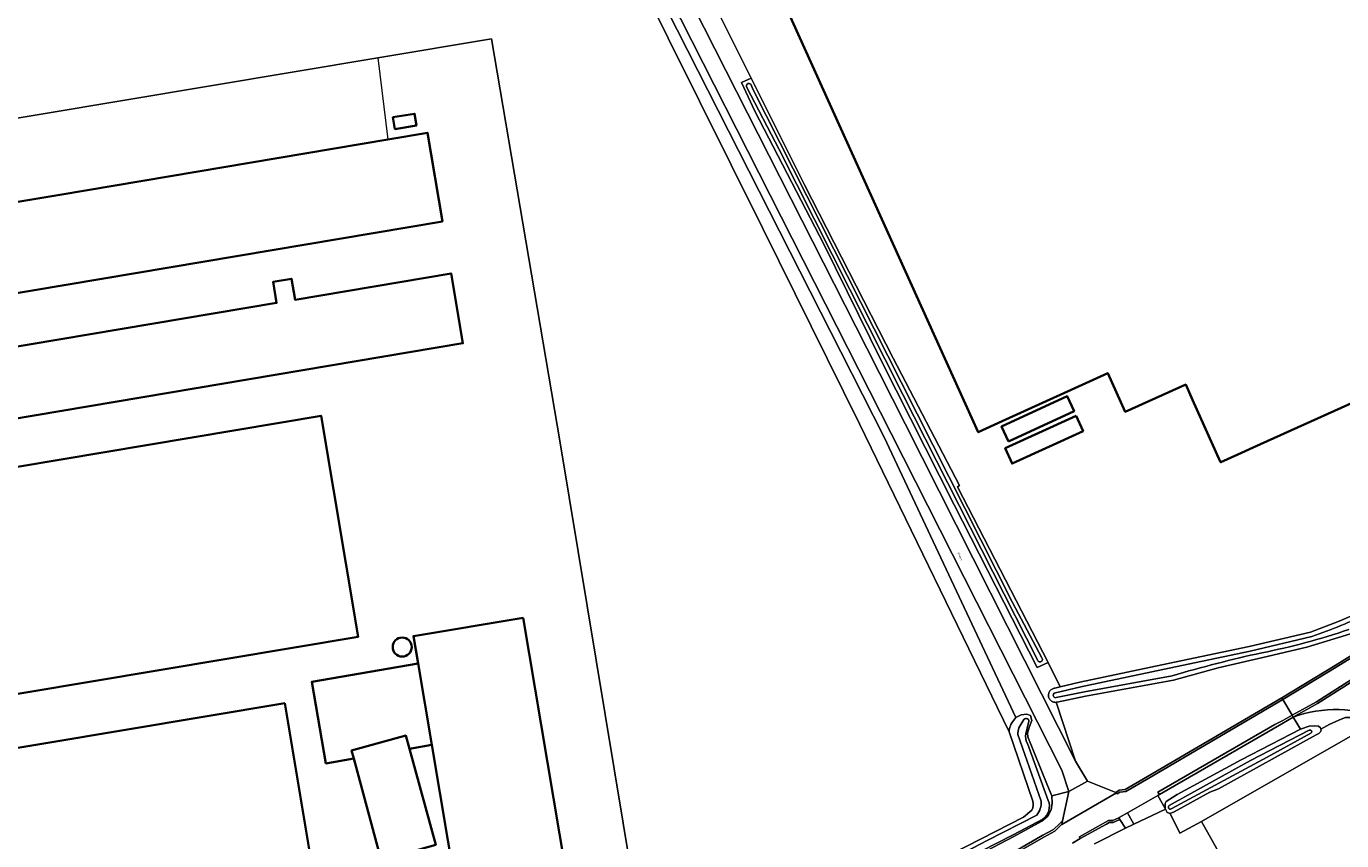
# Model space of a CAD drawing. Header units: metres. Extents: x 201541 to 204988, y 387833 to 394342.
# Tile 90 of 214: x 202743 to 202992, y 391407 to 391561. Entities that reach past the tile are written whole.
import ezdxf
from ezdxf.enums import TextEntityAlignment as Align

# ---------------------------------------------------------------- set-up
doc = ezdxf.new("R2010")
doc.units = ezdxf.units.M
doc.layers.get('Defpoints').update_dxf_attribs({"lineweight": 25})
for name, color, linetype, lineweight in [('B-WE-GR-BOUWLAND-GV', 80, 'Continuous', 13), ('B-WE-GR-GRAS-GV', 60, 'Continuous', 13), ('B-WE-GR-GROENVOORZIENING-GV', 80, 'Continuous', 18), ('B-WE-GR-HOUTWAL-GV', 40, 'Continuous', 13), ('B-WE-IE-TERREINAFSCHEIDING_KUNSTMATIG_HEKWERK-G', 20, 'IE-TERREINAFSCHEIDING-KUNSTMATIG', 18), ('B-WE-OG-BEBOUWING-GV', 7, 'Continuous', 35), ('B-WE-OG-BEBOUWING_LOODS-GV', 7, 'Continuous', 35), ('B-WE-OG-BEBOUWING_OPSLAGTANK-GV', 7, 'Continuous', 35), ('B-WE-OG-TERREIN_ERF-GV', 7, 'Continuous', 18), ('B-WE-OG-WATER-GV', 130, 'Continuous', 18), ('B-WE-OG-WATER_SLOOT-GV', 120, 'Continuous', 18), ('B-WE-OG-WEG-GV', 7, 'Continuous', 18), ('B-WE-VH-VERHARDING_ASFALT-GV', 252, 'Continuous', 18), ('B-WE-VH-VERHARDING_BETONSTRAATSTEEN-GV', 252, 'Continuous', 18), ('B-WE-VH-VERHARDING_GRASBETONSTEEN-GV', 70, 'Continuous', 18), ('B-WE-VH-VERHARDING_HALFVERHARDING_GRIND-GV', 252, 'Continuous', 18), ('B-WE-VH-VERHARDING_PUIN-GV', 252, 'Continuous', 18)]:
    doc.layers.add(name, color=color, linetype=linetype, lineweight=lineweight)
doc.styles.add('NLCS-ISO-M200-T18', font='NLCS-ISO.ttf', dxfattribs={"height": 0.36})
doc.linetypes.add('IE-TERREINAFSCHEIDING-KUNSTMATIG', pattern='A,4,[82,NLCS.SHX,S=0.75,R=90,X=0,Y=0],4,-2', length=10)

msp = doc.modelspace()

# ---------------------------------------------------------------- linework, layer by layer
at = {"layer": 'B-WE-GR-BOUWLAND-GV'}
for points in [[(202933.373, 391414.274), (202928.864, 391427.387), (202900.572, 391485.686), (202882.279, 391522.659), (202852.36, 391582.83)], [(202713.087, 391538.893), (202809.355, 391554.972), (202830.856, 391558.556), (202843.908, 391482.097), (202857.517, 391399.799), (202860.855, 391379.321), (202861.059, 391379.37), (202873.981, 391383.034), (202875.237, 391383.253), (202880.485, 391385.311), (202881.77, 391386.105), (202900.585, 391395.32), (202915.438, 391402.999), (202931.591, 391411.207), (202933.185, 391412.585)]]:
    msp.add_lwpolyline(points, dxfattribs=at)
msp.add_lwpolyline([(202933.185, 391412.585, 0.1838343), (202933.373, 391414.274)], format="xyb", dxfattribs=at)
at = {"layer": 'B-WE-GR-GRAS-GV'}
msp.add_lwpolyline([(202997.406, 391428.747), (202965.279, 391410.43), (202969.903, 391402.222)], dxfattribs=at)
at = {"layer": 'B-WE-GR-GROENVOORZIENING-GV'}
msp.add_lwpolyline([(202959.347, 391411.949), (202961.204, 391408.211), (202965.279, 391410.43), (202997.406, 391428.747), (202996.033, 391429.308), (202993.389, 391430.087), (202992.596, 391430.118), (202991.731, 391429.784), (202989.615, 391428.826), (202987.894, 391427.907), (202987.968, 391427.644), (202987.845, 391427.387), (202987.497, 391427.089), (202987.05, 391426.787), (202968.526, 391416.61), (202966.912, 391415.956), (202960.12, 391412.242)], close=True, dxfattribs=at)
at = {"layer": 'B-WE-GR-HOUTWAL-GV'}
for points in [[(202831.28, 391644.968), (202826.702, 391666.717), (202826.01, 391670.329), (202823.224, 391670.588), (202823.535, 391669.08), (202823.327, 391668.602), (202833.471, 391621.611), (202838.215, 391610.448), (202852.36, 391582.83), (202882.279, 391522.659), (202900.572, 391485.686), (202928.864, 391427.387)], [(202929.128, 391428.531), (202929.238, 391428.768), (202929.382, 391429.081), (202930.142, 391430.11), (202905.243, 391483.168), (202897.039, 391499.321), (202850.6, 391590.75), (202845.333, 391602.598)]]:
    msp.add_lwpolyline(points, dxfattribs=at)
msp.add_lwpolyline([(202928.864, 391427.387, -0.0561798), (202929.128, 391428.531)], format="xyb", dxfattribs=at)
at = {"layer": 'B-WE-IE-TERREINAFSCHEIDING_KUNSTMATIG_HEKWERK-G'}
for points in [[(202880.066, 391551.104), (202871.663, 391567.949), (202856.959, 391597.171), (202851.186, 391610.632), (202845.176, 391625.165)], [(202857.517, 391399.799), (202843.908, 391482.097), (202830.856, 391558.556), (202809.355, 391554.972), (202811.28, 391539.511)], [(202919.497, 391474), (202906.941, 391498.138), (202890.143, 391530.903), (202880.066, 391551.104)], [(202919.497, 391474), (202919.09, 391473.748), (202936.289, 391440.51)], [(202987.894, 391427.907), (202989.615, 391428.826), (202991.731, 391429.784), (202992.596, 391430.118), (202993.389, 391430.087), (202996.033, 391429.308), (203003.187, 391426.385), (203013.611, 391421.866), (203024.752, 391416.987), (203039.726, 391409.767)], [(202968.526, 391416.61), (202987.05, 391426.787)]]:
    msp.add_lwpolyline(points, dxfattribs=at)
at = {"layer": 'B-WE-OG-BEBOUWING-GV'}
for points in [[(202856.993, 391630.077), (202915.847, 391500), (202923.042, 391484.098), (202927.591, 391486.171), (202947.559, 391495.273), (202950.862, 391487.968), (202962.328, 391493.111), (202963.616, 391490.249), (202968.868, 391478.581), (202968.945, 391478.411), (202972.212, 391479.89), (202976.505, 391481.82), (203000, 391492.452), (203016.679, 391500), (203018.142, 391500.662), (203016.095, 391505.223), (203011.596, 391515.25), (203012.921, 391515.843), (203037.464, 391527.024), (203034.184, 391534.288), (203001.067, 391607.479), (202988.517, 391635.209), (202968.08, 391680.365), (202861.547, 391632.139)], [(202816.671, 391542.15), (202816.305, 391544.377), (202812.217, 391543.705), (202812.582, 391541.478)], [(202836.874, 391448.99), (202816.097, 391445.498), (202816.965, 391440.336), (202819.558, 391424.905), (202824.108, 391397.833), (202844.886, 391401.325)], [(202791.723, 391432.805), (202700.438, 391417.57), (202700.229, 391418.823), (202698.785, 391427.475), (202694.405, 391426.741), (202696.052, 391416.848), (202695.677, 391416.786), (202696.728, 391410.473), (202694.618, 391410.121), (202697.424, 391393.263), (202699.555, 391393.618), (202700.608, 391387.295), (202701.091, 391387.375), (202702.96, 391376.15), (202754.833, 391384.787), (202753.22, 391394.197), (202752.909, 391396.014), (202796.645, 391403.312)], [(202804.807, 391422.323), (202810.017, 391403.124), (202820.315, 391406.023), (202815.331, 391424.165), (202814.641, 391426.675), (202804.39, 391423.859)]]:
    msp.add_lwpolyline(points, close=True, dxfattribs=at)
for points in [[(202718.037, 391506.558), (202821.595, 391523.998), (202818.743, 391540.767), (202811.28, 391539.511), (202749.133, 391529.048), (202715.471, 391523.381)], [(202693.739, 391478.723), (202825.463, 391500.919), (202823.226, 391514.142), (202793.682, 391509.165), (202793.013, 391513.138), (202789.513, 391512.548), (202790.182, 391508.575), (202719.679, 391496.698)], [(202704.606, 391428.45), (202805.657, 391445.387), (202798.614, 391487.224), (202691.833, 391469.27)]]:
    msp.add_lwpolyline(points, dxfattribs=at)
at = {"layer": 'B-WE-OG-BEBOUWING_LOODS-GV'}
msp.add_lwpolyline([(202819.558, 391424.905), (202816.965, 391440.336), (202796.846, 391436.824), (202799.545, 391421.402), (202804.807, 391422.323), (202804.39, 391423.859), (202814.641, 391426.675), (202815.331, 391424.165)], close=True, dxfattribs=at)
at = {"layer": 'B-WE-OG-BEBOUWING_OPSLAGTANK-GV'}
for points in [[(202928.757, 391482.354), (202941.192, 391488.059), (202939.895, 391490.887), (202927.46, 391485.182)], [(202941.58, 391487.198), (202928.139, 391481.067), (202929.459, 391478.173), (202942.9, 391484.304)]]:
    msp.add_lwpolyline(points, close=True, dxfattribs=at)
for points in [[(202815.77, 391443.438, 1), (202812.17, 391443.438)], [(202812.17, 391443.438, 1), (202815.77, 391443.438)]]:
    msp.add_lwpolyline(points, format="xyb", dxfattribs=at)
at = {"layer": 'B-WE-OG-TERREIN_ERF-GV'}
for points in [[(202968.08, 391680.365), (202988.517, 391635.209), (203001.067, 391607.479), (203034.184, 391534.288), (203037.464, 391527.024), (203012.921, 391515.843), (203011.596, 391515.25), (203016.095, 391505.223), (203018.142, 391500.662), (203016.679, 391500), (203000, 391492.452), (202976.505, 391481.82), (202972.212, 391479.89), (202968.945, 391478.411), (202968.868, 391478.581), (202963.616, 391490.249), (202962.328, 391493.111), (202950.862, 391487.968), (202947.559, 391495.273), (202927.591, 391486.171), (202923.042, 391484.098), (202915.847, 391500), (202856.993, 391630.077), (202861.547, 391632.139)], [(202816.671, 391542.15), (202812.582, 391541.478), (202812.217, 391543.705), (202816.305, 391544.377)], [(202928.757, 391482.354), (202927.46, 391485.182), (202939.895, 391490.887), (202941.192, 391488.059)], [(202941.58, 391487.198), (202942.9, 391484.304), (202929.459, 391478.173), (202928.139, 391481.067)], [(202810.017, 391403.124), (202804.807, 391422.323), (202799.545, 391421.402), (202796.846, 391436.824), (202816.965, 391440.336), (202816.097, 391445.498), (202836.874, 391448.99), (202844.886, 391401.325), (202824.108, 391397.833), (202819.558, 391424.905), (202815.331, 391424.165), (202820.315, 391406.023)]]:
    msp.add_lwpolyline(points, close=True, dxfattribs=at)
for points in [[(202844.307, 391627.519), (202845.176, 391625.165), (202851.186, 391610.632), (202856.959, 391597.171), (202871.663, 391567.949), (202880.066, 391551.104), (202890.143, 391530.903), (202906.941, 391498.138), (202919.497, 391474), (202919.09, 391473.748), (202936.289, 391440.51), (202938.531, 391435.885), (202942.285, 391436.77), (202960.178, 391440.548), (202974.337, 391443.521), (202985.937, 391446.261), (202991.349, 391448.316), (202996.66, 391450.632)], [(202810.586, 391368.374), (202805.651, 391379.96), (202803.25, 391385.596), (202811.005, 391387.589), (202816.116, 391388.917), (202854.655, 391399.201), (202857.517, 391399.799), (202843.908, 391482.097), (202830.856, 391558.556), (202809.355, 391554.972), (202713.087, 391538.893)], [(202715.471, 391523.381), (202749.133, 391529.048), (202811.28, 391539.511), (202818.743, 391540.767), (202821.595, 391523.998), (202718.037, 391506.558)], [(202719.679, 391496.698), (202790.182, 391508.575), (202789.513, 391512.548), (202793.013, 391513.138), (202793.682, 391509.165), (202823.226, 391514.142), (202825.463, 391500.919), (202693.739, 391478.723)], [(202691.833, 391469.27), (202798.614, 391487.224), (202805.657, 391445.387), (202704.606, 391428.45)], [(202700.438, 391417.57), (202791.723, 391432.805), (202796.645, 391403.312), (202752.909, 391396.014), (202753.22, 391394.197), (202758.867, 391395.181), (202796.458, 391401.731), (202797.674, 391393.976), (202790.93, 391392.746), (202792.507, 391383.488), (202799.608, 391384.689), (202801.018, 391376.339), (202806, 391366.116), (202806.696, 391365.199), (202806.94, 391365.259), (202807.353, 391364.672)], [(202969.903, 391402.222), (202965.279, 391410.43), (202961.204, 391408.211), (202959.347, 391411.949), (202958.793, 391412.139), (202958.511, 391412.735), (202957.137, 391412.129), (202952.497, 391409.907), (202950.906, 391409.145), (202945.07, 391406.215)]]:
    msp.add_lwpolyline(points, dxfattribs=at)
for points in [[(202812.17, 391443.438, -1), (202815.77, 391443.438)], [(202815.77, 391443.438, -1), (202812.17, 391443.438)]]:
    msp.add_lwpolyline(points, format="xyb", dxfattribs=at)
at = {"layer": 'B-WE-OG-WATER-GV'}
for points in [[(202879.963, 391549.944, 0.9987716), (202879.242, 391549.34)], [(202997.063, 391449.841, -0.0241945), (202986.197, 391445.412)], [(202976.749, 391442.347, 0.0336606), (202993.175, 391446.754)], [(202934.291, 391440.9, 1.1433655), (202935.099, 391441.403)], [(202959.784, 391437.999, -0.0187374), (202976.749, 391442.347)], [(202937.675, 391434.773, 1.1572521), (202937.809, 391433.871)], [(202932.533, 391429.149, 0.9793383), (202931.689, 391429.7)], [(202930.738, 391428.111, 0.1019463), (202930.529, 391426.851)], [(202932.336, 391425.197, -0.1757982), (202932.025, 391427.008)], [(202985.979, 391427.122, 1.1238679), (202985.682, 391427.669)], [(202934.927, 391414.281, -0.197438), (202934.125, 391411.626)], [(202935.238, 391410.853, 0.337438), (202936.303, 391414.416)], [(202959.13, 391413.357, 0.9998208), (202959.672, 391412.865)]]:
    msp.add_lwpolyline(points, format="xyb", dxfattribs=at)
for points in [[(202879.242, 391549.34), (202885.367, 391537.586), (202908.763, 391491.262), (202934.291, 391440.9)], [(202880.364, 391549.048), (202879.963, 391549.944)], [(202935.099, 391441.403), (202929.527, 391451.873), (202908.417, 391493.54), (202880.364, 391549.048)], [(202986.197, 391445.412), (202974.53, 391442.657), (202960.361, 391439.681), (202942.478, 391435.906), (202937.675, 391434.773)], [(202937.809, 391433.871), (202943.154, 391434.982), (202959.784, 391437.999)], [(202931.689, 391429.7), (202930.738, 391428.111)], [(202932.025, 391427.008), (202932.533, 391429.149)], [(202930.529, 391426.851), (202934.927, 391414.281)], [(202985.682, 391427.669), (202974.607, 391421.978), (202959.201, 391413.418), (202959.13, 391413.357)], [(202959.672, 391412.865), (202965.456, 391415.955), (202967.087, 391416.84), (202977.739, 391422.62), (202985.979, 391427.122)], [(202936.303, 391414.416), (202932.336, 391425.197)], [(202934.125, 391411.626), (202924.72, 391406.839), (202904.963, 391396.476), (202890.08, 391388.703), (202881.374, 391384.461)], [(202881.538, 391383.765), (202893.682, 391389.544), (202929.644, 391407.863), (202935.238, 391410.853)]]:
    msp.add_lwpolyline(points, dxfattribs=at)
at = {"layer": 'B-WE-OG-WATER_SLOOT-GV'}
for points in [[(202880.066, 391551.104), (202878.212, 391550.312), (202880.728, 391544.841), (202893.884, 391519.566), (202904.747, 391497.546), (202918.474, 391470.357), (202934.223, 391439.544), (202936.289, 391440.51), (202919.09, 391473.748), (202919.497, 391474), (202906.941, 391498.138), (202890.143, 391530.903)], [(202987.894, 391427.907), (202987.822, 391428.162), (202987.457, 391428.435), (202986.712, 391428.53), (202985.674, 391428.46), (202984.054, 391427.908), (202972.827, 391422.09), (202960.694, 391415.543), (202958.613, 391414.172), (202958.435, 391413.833), (202958.443, 391412.878), (202958.511, 391412.735), (202958.793, 391412.139), (202959.347, 391411.949), (202960.12, 391412.242), (202966.912, 391415.956), (202968.526, 391416.61), (202987.05, 391426.787), (202987.497, 391427.089), (202987.845, 391427.387), (202987.968, 391427.644)]]:
    msp.add_lwpolyline(points, close=True, dxfattribs=at)
for points in [[(202879.242, 391549.34, -0.9987716), (202879.963, 391549.944)], [(202986.197, 391445.412, 0.0241945), (202997.063, 391449.841)], [(202993.175, 391446.754, -0.0336606), (202976.749, 391442.347)], [(202935.099, 391441.403, -1.1433655), (202934.291, 391440.9)], [(202976.749, 391442.347, 0.0187374), (202959.784, 391437.999)], [(202937.809, 391433.871, -1.1572521), (202937.675, 391434.773)], [(202929.128, 391428.531, 0.0561798), (202928.864, 391427.387)], [(202931.689, 391429.7, -0.9793383), (202932.533, 391429.149)], [(202930.529, 391426.851, -0.1019463), (202930.738, 391428.111)], [(202932.025, 391427.008, 0.1757982), (202932.336, 391425.197)], [(202985.682, 391427.669, -1.1238679), (202985.979, 391427.122)], [(202933.373, 391414.274, -0.1838343), (202933.185, 391412.585)], [(202934.125, 391411.626, 0.197438), (202934.927, 391414.281)], [(202936.303, 391414.416, -0.337438), (202935.238, 391410.853)], [(202959.672, 391412.865, -0.9998208), (202959.13, 391413.357)]]:
    msp.add_lwpolyline(points, format="xyb", dxfattribs=at)
for points in [[(202934.291, 391440.9), (202908.763, 391491.262), (202885.367, 391537.586), (202879.242, 391549.34)], [(202879.963, 391549.944), (202880.364, 391549.048), (202908.417, 391493.54), (202929.527, 391451.873), (202935.099, 391441.403)], [(202996.66, 391450.632), (202991.349, 391448.316), (202985.937, 391446.261), (202974.337, 391443.521), (202960.178, 391440.548), (202942.285, 391436.77), (202938.531, 391435.885), (202937.549, 391435.653), (202937.538, 391435.652), (202937.403, 391435.632), (202937.272, 391435.597), (202937.144, 391435.55), (202937.022, 391435.49), (202936.906, 391435.418), (202936.799, 391435.335), (202936.7, 391435.241), (202936.611, 391435.138), (202936.533, 391435.027), (202936.467, 391434.908), (202936.413, 391434.783), (202936.372, 391434.653), (202936.344, 391434.52), (202936.33, 391434.385), (202936.33, 391434.249), (202936.343, 391434.113), (202936.37, 391433.98), (202936.41, 391433.85), (202936.463, 391433.725), (202936.528, 391433.605), (202936.605, 391433.493), (202936.693, 391433.389), (202936.791, 391433.295), (202936.898, 391433.211), (202937.013, 391433.138), (202937.135, 391433.078), (202937.262, 391433.029), (202937.394, 391432.994), (202937.528, 391432.972), (202937.664, 391432.964), (202937.8, 391432.97), (202937.934, 391432.989), (202938.006, 391433.007), (202943.323, 391434.112), (202959.982, 391437.135), (202968.446, 391439.474), (202976.951, 391441.485), (202985.266, 391443.418), (202993.493, 391445.924)], [(202937.675, 391434.773), (202942.478, 391435.906), (202960.361, 391439.681), (202974.53, 391442.657), (202986.197, 391445.412)], [(202959.784, 391437.999), (202943.154, 391434.982), (202937.809, 391433.871)], [(202910.251, 391397.379), (202929.759, 391407.561), (202935.056, 391410.495), (202936.206, 391411.421), (202936.876, 391412.59), (202937.032, 391413.872), (202936.958, 391415.251), (202936.153, 391417.228), (202932.402, 391426.445), (202932.333, 391427.161), (202932.749, 391428.402), (202933.161, 391429.529), (202932.939, 391430.493), (202932.21, 391430.708), (202931.178, 391430.58), (202930.142, 391430.11), (202929.382, 391429.081), (202929.238, 391428.768), (202929.128, 391428.531)], [(202930.738, 391428.111), (202931.689, 391429.7)], [(202932.533, 391429.149), (202932.025, 391427.008)], [(202928.864, 391427.387), (202933.373, 391414.274)], [(202934.927, 391414.281), (202930.529, 391426.851)], [(202959.201, 391413.418), (202974.607, 391421.978), (202985.682, 391427.669)], [(202985.979, 391427.122), (202977.739, 391422.62), (202967.087, 391416.84), (202965.456, 391415.955), (202959.672, 391412.865)], [(202932.336, 391425.197), (202936.303, 391414.416)], [(202959.13, 391413.357), (202959.201, 391413.418)], [(202881.374, 391384.461), (202890.08, 391388.703), (202904.963, 391396.476), (202924.72, 391406.839), (202934.125, 391411.626)], [(202935.238, 391410.853), (202929.644, 391407.863), (202893.682, 391389.544), (202881.538, 391383.765)], [(202933.185, 391412.585), (202931.591, 391411.207), (202915.438, 391402.999)]]:
    msp.add_lwpolyline(points, dxfattribs=at)
at = {"layer": 'B-WE-OG-WEG-GV'}
for points in [[(202845.333, 391602.598), (202850.6, 391590.75), (202897.039, 391499.321), (202905.243, 391483.168), (202930.142, 391430.11), (202931.178, 391430.58), (202932.21, 391430.708), (202932.939, 391430.493), (202933.161, 391429.529), (202932.749, 391428.402), (202932.333, 391427.161)], [(202932.333, 391427.161), (202932.402, 391426.445), (202936.153, 391417.228), (202936.958, 391415.251), (202940.185, 391416.085), (202938.894, 391420.126), (202906.581, 391483.846), (202898.376, 391500), (202851.955, 391591.395), (202846.692, 391603.233)], [(202854.7, 391593.117), (202901.93, 391500), (202909.205, 391485.656), (202941.479, 391421.86), (202937.8, 391432.97), (202937.664, 391432.964), (202937.528, 391432.972), (202937.394, 391432.994), (202937.262, 391433.029), (202937.135, 391433.078), (202937.013, 391433.138), (202936.898, 391433.211), (202936.791, 391433.295), (202936.693, 391433.389), (202936.605, 391433.493), (202936.528, 391433.605), (202936.463, 391433.725), (202936.41, 391433.85), (202936.37, 391433.98), (202936.343, 391434.113), (202936.33, 391434.249), (202936.33, 391434.385), (202936.344, 391434.52), (202936.372, 391434.653), (202936.413, 391434.783), (202936.467, 391434.908), (202936.533, 391435.027), (202936.611, 391435.138), (202936.7, 391435.241), (202936.799, 391435.335), (202936.906, 391435.418), (202937.022, 391435.49), (202937.144, 391435.55), (202937.272, 391435.597), (202937.403, 391435.632), (202937.538, 391435.652), (202937.549, 391435.653), (202938.531, 391435.885), (202936.289, 391440.51), (202934.223, 391439.544), (202918.474, 391470.357), (202904.747, 391497.546), (202893.884, 391519.566), (202880.728, 391544.841), (202878.212, 391550.312), (202880.066, 391551.104), (202871.663, 391567.949)], [(202993.493, 391445.924), (202985.266, 391443.418), (202976.951, 391441.485), (202968.446, 391439.474), (202959.982, 391437.135), (202943.323, 391434.112), (202938.006, 391433.007), (202937.934, 391432.989), (202937.8, 391432.97), (202941.479, 391421.86), (202943.739, 391418.026), (202949.071, 391415.92), (202949.717, 391416.356), (202950.855, 391416.49), (202955.11, 391418.936), (202980.512, 391433.826), (202990.621, 391439.935), (202999.789, 391445.617)], [(202982.643, 391430.169), (202984.054, 391427.908), (202985.674, 391428.46), (202986.712, 391428.53), (202987.457, 391428.435), (202987.822, 391428.162), (202987.894, 391427.907), (202989.615, 391428.826), (202991.731, 391429.784), (202992.596, 391430.118)], [(202893.914, 391385.294), (202896.946, 391386.606), (202904.071, 391390.307), (202912.301, 391394.844), (202919.271, 391398.75), (202926.229, 391402.621), (202935.238, 391407.799), (202937.28, 391408.92), (202938.479, 391410.04), (202938.99, 391410.55), (202940.185, 391416.085), (202936.958, 391415.251), (202937.032, 391413.872), (202936.876, 391412.59), (202936.206, 391411.421)], [(202936.206, 391411.421), (202935.056, 391410.495), (202929.759, 391407.561), (202910.251, 391397.379)], [(202945.07, 391406.215), (202950.906, 391409.145), (202949.877, 391410.785), (202948.609, 391410.22), (202947.81, 391410.203), (202947.319, 391409.912), (202942.354, 391407.226), (202940.867, 391406.329)]]:
    msp.add_lwpolyline(points, dxfattribs=at)
msp.add_lwpolyline([(203000, 391429.729, 0.1903226), (202982.643, 391430.169)], format="xyb", dxfattribs=at)
msp.add_lwpolyline([(202958.443, 391412.878), (202958.435, 391413.833), (202958.613, 391414.172), (202960.694, 391415.543), (202972.827, 391422.09), (202984.054, 391427.908), (202982.643, 391430.169), (202980.538, 391428.909), (202957.338, 391415.495), (202957.016, 391415.309)], close=True, dxfattribs=at)
at = {"layer": 'B-WE-VH-VERHARDING_ASFALT-GV'}
for points in [[(203000, 391445.277), (202990.83, 391439.594), (202980.714, 391433.481), (202982.449, 391430.518), (202987.069, 391433.079), (203002.129, 391442.638)], [(202940.867, 391406.329), (202942.354, 391407.226), (202942.182, 391407.537), (202947.12, 391410.259), (202947.696, 391410.601), (202948.52, 391410.618), (202949.662, 391411.127), (202949.702, 391411.144), (202951.317, 391412.064), (202957.016, 391415.309), (202957.338, 391415.495), (202957.058, 391415.979), (202979.212, 391428.791), (202980.676, 391429.536), (202982.449, 391430.518), (202980.714, 391433.481), (202955.311, 391418.59), (202950.983, 391416.102), (202949.86, 391415.97), (202949.36, 391415.632), (202949.2, 391415.869), (202938.834, 391409.829), (202938.757, 391409.752), (202937.516, 391408.593), (202935.434, 391407.45), (202926.426, 391402.273)]]:
    msp.add_lwpolyline(points, dxfattribs=at)
at = {"layer": 'B-WE-VH-VERHARDING_BETONSTRAATSTEEN-GV'}
for points in [[(202943.739, 391418.026), (202940.185, 391416.085), (202938.99, 391410.55), (202938.834, 391409.829), (202949.2, 391415.869), (202949.071, 391415.92)], [(202950.906, 391409.145), (202952.497, 391409.907), (202951.317, 391412.064), (202949.702, 391411.144), (202949.662, 391411.127), (202949.877, 391410.785)]]:
    msp.add_lwpolyline(points, close=True, dxfattribs=at)
at = {"layer": 'B-WE-VH-VERHARDING_GRASBETONSTEEN-GV'}
for points in [[(202990.83, 391439.594), (203000, 391445.277), (203000.493, 391445.583), (203009.315, 391451.588), (203013.688, 391454.47), (203028.397, 391464.576), (203028.626, 391465.219), (203013.465, 391454.802), (203009.092, 391451.92), (203000.275, 391445.918), (202999.789, 391445.617), (202990.621, 391439.935), (202980.512, 391433.826), (202980.714, 391433.481)], [(202949.2, 391415.869), (202949.36, 391415.632), (202949.86, 391415.97), (202950.983, 391416.102), (202955.311, 391418.59), (202980.714, 391433.481), (202980.512, 391433.826), (202955.11, 391418.936), (202950.855, 391416.49), (202949.717, 391416.356), (202949.071, 391415.92)], [(202957.338, 391415.495), (202980.538, 391428.909), (202982.643, 391430.169), (202982.449, 391430.518), (202980.676, 391429.536), (202979.212, 391428.791), (202957.058, 391415.979)], [(202949.662, 391411.127), (202948.52, 391410.618), (202947.696, 391410.601), (202947.12, 391410.259), (202942.182, 391407.537), (202942.354, 391407.226), (202947.319, 391409.912), (202947.81, 391410.203), (202948.609, 391410.22), (202949.877, 391410.785)]]:
    msp.add_lwpolyline(points, close=True, dxfattribs=at)
for points in [[(203002.129, 391442.638), (202987.069, 391433.079), (202982.449, 391430.518), (202982.643, 391430.169), (202987.273, 391432.735), (203001.7, 391441.892)], [(202894.075, 391384.928), (202897.118, 391386.244), (202904.26, 391389.954), (202912.495, 391394.494), (202919.466, 391398.401), (202926.426, 391402.273), (202935.434, 391407.45), (202937.516, 391408.593), (202938.757, 391409.752), (202938.834, 391409.829), (202938.99, 391410.55), (202938.479, 391410.04), (202937.28, 391408.92), (202935.238, 391407.799), (202926.229, 391402.621), (202919.271, 391398.75), (202912.301, 391394.844), (202904.071, 391390.307), (202896.946, 391386.606), (202893.914, 391385.294)]]:
    msp.add_lwpolyline(points, dxfattribs=at)
at = {"layer": 'B-WE-VH-VERHARDING_HALFVERHARDING_GRIND-GV'}
msp.add_lwpolyline([(202957.137, 391412.129), (202958.511, 391412.735), (202958.443, 391412.878), (202957.016, 391415.309), (202951.317, 391412.064), (202952.497, 391409.907)], close=True, dxfattribs=at)
at = {"layer": 'B-WE-VH-VERHARDING_PUIN-GV'}
for points in [[(202846.692, 391603.233), (202851.955, 391591.395), (202898.376, 391500), (202906.581, 391483.846), (202938.894, 391420.126), (202940.185, 391416.085), (202943.739, 391418.026), (202941.479, 391421.86), (202909.205, 391485.656), (202901.93, 391500), (202854.7, 391593.117)], [(203001.7, 391441.892), (202987.273, 391432.735), (202982.643, 391430.169)]]:
    msp.add_lwpolyline(points, dxfattribs=at)
msp.add_lwpolyline([(202982.643, 391430.169, -0.1903226), (203000, 391429.729)], format="xyb", dxfattribs=at)

# ---------------------------------------------------------------- texts
at = {"layer": 'Defpoints', "color": 250, "style": 'NLCS-ISO-M200-T18'}
msp.add_text('Pilmus', height=0.36, rotation=296.9, dxfattribs=at).set_placement((202919.57, 391460.588), align=Align.MIDDLE)

doc.saveas('drawing.dxf')
